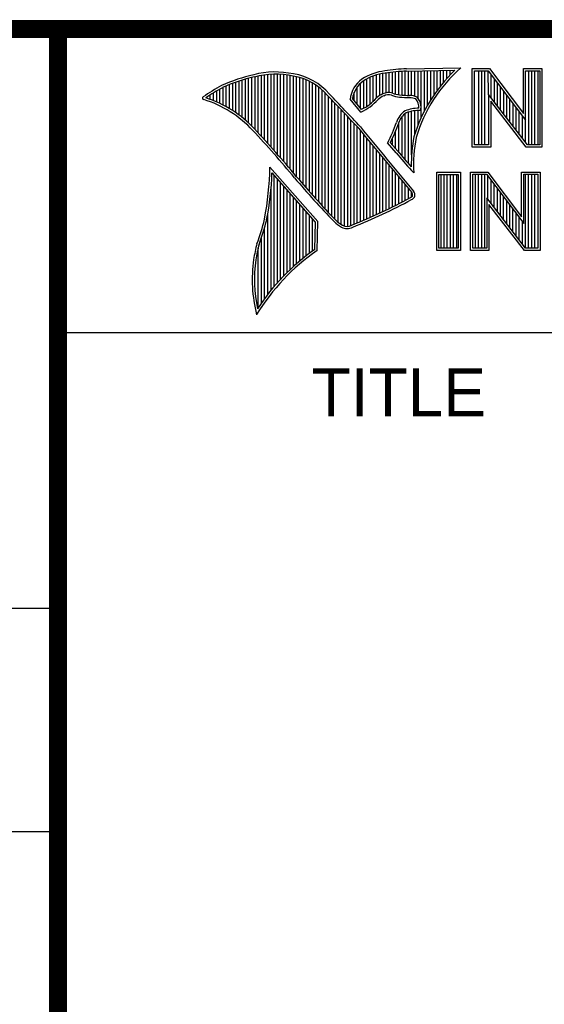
# Model space of a CAD drawing. Header units: inches. Extents: x 0.2 to 16.8, y 0.1 to 10.8.
# Tile 5 of 12: x 13 to 13.6, y 0.9 to 2. Entities that reach past the tile are written whole.
import ezdxf

# ---------------------------------------------------------------- set-up
doc = ezdxf.new("R2010")
doc.units = ezdxf.units.IN
doc.header["$LTSCALE"] = 0.935
doc.header["$MEASUREMENT"] = 0
doc.layers.get('0').update_dxf_attribs({"linetype": 'CONTINUOUS'})
doc.styles.get("Standard").update_dxf_attribs({"font": 'txt', "width": 0.8})

msp = doc.modelspace()

# ---------------------------------------------------------------- linework, layer by layer
at = {"color": 2, "linetype": 'CONTINUOUS'}
for p, q in [((13.0652, 1.9695), (16.745, 1.9695)), ((13.0652, 1.9695), (13.0652, 0.2605)), ((13.4529, 1.9261), (13.5132, 1.9271)), ((13.2809, 1.8624), (13.2809, 1.9164)), ((13.2844, 1.8587), (13.2844, 1.9173)), ((13.288, 1.8549), (13.288, 1.9181)), ((13.2915, 1.851), (13.2915, 1.9188)), ((13.2951, 1.8471), (13.2951, 1.9194)), ((13.2987, 1.8431), (13.2987, 1.9198)), ((13.3022, 1.8391), (13.3022, 1.92)), ((13.3058, 1.8351), (13.3058, 1.9201)), ((13.3093, 1.8311), (13.3093, 1.9201)), ((13.3129, 1.827), (13.3129, 1.9199)), ((13.3164, 1.8229), (13.3164, 1.9196)), ((13.32, 1.8188), (13.32, 1.9192)), ((13.3235, 1.8146), (13.3235, 1.9186)), ((13.3271, 1.8104), (13.3271, 1.9179)), ((13.3306, 1.8062), (13.3306, 1.9172)), ((13.3342, 1.802), (13.3342, 1.9163)), ((13.4124, 1.887), (13.4124, 1.9167)), ((13.4159, 1.89), (13.4159, 1.9182)), ((13.4195, 1.8937), (13.4195, 1.9193)), ((13.4231, 1.8964), (13.4231, 1.9203)), ((13.4266, 1.8982), (13.4266, 1.9209)), ((13.4302, 1.8995), (13.4302, 1.9214)), ((13.4337, 1.8997), (13.4337, 1.922)), ((13.4373, 1.8991), (13.4373, 1.9224)), ((13.4408, 1.898), (13.4408, 1.9228)), ((13.4444, 1.8972), (13.4444, 1.9231)), ((13.4479, 1.8969), (13.4479, 1.9234)), ((13.4515, 1.8966), (13.4515, 1.9236)), ((13.453, 1.9236), (13.5067, 1.9245)), ((13.455, 1.8965), (13.455, 1.9237)), ((13.4586, 1.8964), (13.4586, 1.9237)), ((13.4622, 1.8957), (13.4622, 1.9238)), ((13.4657, 1.8935), (13.4657, 1.9238)), ((13.4693, 1.872), (13.4693, 1.9239)), ((13.4728, 1.8794), (13.4728, 1.9239)), ((13.4764, 1.8859), (13.4764, 1.924)), ((13.4799, 1.8919), (13.4799, 1.924)), ((13.4835, 1.8973), (13.4835, 1.9241)), ((13.487, 1.9023), (13.487, 1.9242)), ((13.4906, 1.9069), (13.4906, 1.9242)), ((13.4941, 1.9112), (13.4941, 1.9243)), ((13.4977, 1.9153), (13.4977, 1.9243)), ((13.5013, 1.9191), (13.5013, 1.9244)), ((13.5261, 1.9263), (13.5451, 1.9263)), ((13.5261, 1.839), (13.5261, 1.9263)), ((13.5286, 1.9237), (13.5439, 1.9237)), ((13.5286, 1.8415), (13.5286, 1.9237)), ((13.5332, 1.8415), (13.5332, 1.9237)), ((13.5367, 1.8415), (13.5367, 1.9237)), ((13.5402, 1.8415), (13.5402, 1.9237)), ((13.5441, 1.8976), (13.5437, 1.9237)), ((13.5439, 1.9237), (13.5854, 1.869)), ((13.5451, 1.9263), (13.5829, 1.8765)), ((13.5471, 1.8936), (13.5471, 1.9194)), ((13.5829, 1.9263), (13.6036, 1.9263)), ((13.5829, 1.8765), (13.5829, 1.9263)), ((13.5854, 1.9237), (13.6011, 1.9237)), ((13.5854, 1.869), (13.5854, 1.9237)), ((13.5889, 1.8415), (13.5889, 1.9237)), ((13.5923, 1.8415), (13.5923, 1.9237)), ((13.5958, 1.8415), (13.5958, 1.9237)), ((13.5993, 1.8415), (13.5993, 1.9237)), ((13.6011, 1.9237), (13.6011, 1.8415)), ((13.6036, 1.9263), (13.6036, 1.839)), ((13.2489, 1.8858), (13.2489, 1.9054)), ((13.2524, 1.8839), (13.2524, 1.9069)), ((13.256, 1.8818), (13.256, 1.9084)), ((13.2596, 1.8796), (13.2596, 1.9098)), ((13.2631, 1.8772), (13.2631, 1.9111)), ((13.2667, 1.8747), (13.2667, 1.9124)), ((13.2702, 1.872), (13.2702, 1.9135)), ((13.2738, 1.869), (13.2738, 1.9146)), ((13.2773, 1.8658), (13.2773, 1.9155)), ((13.3378, 1.7978), (13.3378, 1.9151)), ((13.3413, 1.7937), (13.3413, 1.9138)), ((13.3449, 1.7897), (13.3449, 1.9122)), ((13.3484, 1.7856), (13.3484, 1.9103)), ((13.352, 1.7817), (13.352, 1.9081)), ((13.3555, 1.7778), (13.3555, 1.9055)), ((13.3982, 1.8866), (13.3982, 1.9062)), ((13.4017, 1.8824), (13.4017, 1.9101)), ((13.4053, 1.8823), (13.4053, 1.9129)), ((13.4088, 1.8844), (13.4088, 1.915)), ((13.5506, 1.8891), (13.5506, 1.9149)), ((13.5541, 1.8846), (13.5541, 1.9103)), ((13.5576, 1.8801), (13.5576, 1.9057)), ((13.2311, 1.8934), (13.2311, 1.8949)), ((13.2347, 1.8921), (13.2347, 1.8972)), ((13.2382, 1.8907), (13.2382, 1.8994)), ((13.2418, 1.8892), (13.2418, 1.9015)), ((13.2453, 1.8876), (13.2453, 1.9035)), ((13.3591, 1.7739), (13.3591, 1.9026)), ((13.3626, 1.7701), (13.3626, 1.8991)), ((13.3662, 1.7663), (13.3662, 1.8952)), ((13.3946, 1.8908), (13.3946, 1.8999)), ((13.5873, 1.8415), (13.5441, 1.8976)), ((13.5441, 1.8976), (13.5441, 1.8415)), ((13.561, 1.8756), (13.561, 1.9011)), ((13.5645, 1.8711), (13.5645, 1.8965)), ((13.3697, 1.7625), (13.3697, 1.8915)), ((13.3733, 1.7588), (13.3733, 1.8878)), ((13.3769, 1.7556), (13.3769, 1.8841)), ((13.4022, 1.878), (13.3901, 1.8922)), ((13.4029, 1.881), (13.3927, 1.893)), ((13.586, 1.839), (13.5466, 1.8902)), ((13.5466, 1.8902), (13.5466, 1.839)), ((13.568, 1.8665), (13.568, 1.8919)), ((13.5715, 1.862), (13.5715, 1.8874)), ((13.3804, 1.7529), (13.3804, 1.8803)), ((13.384, 1.7512), (13.384, 1.8766)), ((13.3875, 1.7509), (13.3875, 1.8728)), ((13.4479, 1.8288), (13.4479, 1.873)), ((13.4515, 1.8247), (13.4515, 1.8764)), ((13.455, 1.8207), (13.455, 1.878)), ((13.4586, 1.8303), (13.4586, 1.879)), ((13.4622, 1.8535), (13.4622, 1.8795)), ((13.4657, 1.8636), (13.4657, 1.8798)), ((13.575, 1.8575), (13.575, 1.8828)), ((13.5784, 1.853), (13.5784, 1.8782)), ((13.5819, 1.8485), (13.5819, 1.8736)), ((13.3911, 1.7518), (13.3911, 1.8691)), ((13.3946, 1.7533), (13.3946, 1.8653)), ((13.3982, 1.7548), (13.3982, 1.8615)), ((13.4444, 1.8331), (13.4444, 1.8665)), ((13.5854, 1.844), (13.5854, 1.869)), ((13.4017, 1.7563), (13.4017, 1.8574)), ((13.4053, 1.7578), (13.4053, 1.8531)), ((13.4408, 1.8372), (13.4408, 1.8572)), ((13.4088, 1.7593), (13.4088, 1.8488)), ((13.4124, 1.7609), (13.4124, 1.8445)), ((13.4159, 1.7625), (13.4159, 1.8402)), ((13.4414, 1.8328), (13.4319, 1.8437)), ((13.4433, 1.8344), (13.4349, 1.844)), ((13.4373, 1.8413), (13.4373, 1.8491)), ((13.5441, 1.8415), (13.5286, 1.8415)), ((13.6011, 1.8415), (13.5873, 1.8415)), ((13.4195, 1.7641), (13.4195, 1.8359)), ((13.4231, 1.7657), (13.4231, 1.8316)), ((13.5466, 1.839), (13.5261, 1.839)), ((13.6036, 1.839), (13.586, 1.839)), ((13.4266, 1.7674), (13.4266, 1.8273)), ((13.4302, 1.7691), (13.4302, 1.823)), ((13.4337, 1.7708), (13.4337, 1.8187)), ((13.3541, 1.7564), (13.301, 1.8168)), ((13.3515, 1.7555), (13.3033, 1.8103)), ((13.3058, 1.684), (13.3058, 1.8075)), ((13.4373, 1.7725), (13.4373, 1.8144)), ((13.4408, 1.7743), (13.4408, 1.8101)), ((13.4609, 1.8106), (13.4586, 1.8131)), ((13.4865, 1.8113), (13.5128, 1.8113)), ((13.4865, 1.724), (13.4865, 1.8113)), ((13.489, 1.8087), (13.5103, 1.8087)), ((13.489, 1.7266), (13.489, 1.8087)), ((13.4914, 1.7266), (13.4914, 1.8087)), ((13.4949, 1.7266), (13.4949, 1.8087)), ((13.4983, 1.7266), (13.4983, 1.8087)), ((13.5018, 1.7266), (13.5018, 1.8087)), ((13.5053, 1.7266), (13.5053, 1.8087)), ((13.5088, 1.7266), (13.5088, 1.8087)), ((13.5103, 1.8087), (13.5103, 1.7266)), ((13.5128, 1.8113), (13.5128, 1.724)), ((13.5241, 1.8113), (13.5432, 1.8113)), ((13.5241, 1.724), (13.5241, 1.8113)), ((13.5266, 1.8088), (13.5419, 1.8088)), ((13.5266, 1.7266), (13.5266, 1.8088)), ((13.5296, 1.7266), (13.5296, 1.8088)), ((13.5331, 1.7266), (13.5331, 1.8088)), ((13.5366, 1.7266), (13.5366, 1.8088)), ((13.5401, 1.7266), (13.5401, 1.8088)), ((13.5419, 1.8088), (13.5834, 1.7541)), ((13.5432, 1.8113), (13.5809, 1.7616)), ((13.5435, 1.7809), (13.5435, 1.8067)), ((13.5809, 1.8113), (13.6016, 1.8113)), ((13.5809, 1.7616), (13.5809, 1.8113)), ((13.5834, 1.8088), (13.5991, 1.8088)), ((13.5834, 1.7541), (13.5834, 1.8088)), ((13.5852, 1.7266), (13.5852, 1.8088)), ((13.5887, 1.7266), (13.5887, 1.8088)), ((13.5922, 1.7266), (13.5922, 1.8088)), ((13.5957, 1.7266), (13.5957, 1.8088)), ((13.5991, 1.8088), (13.5991, 1.7266)), ((13.6016, 1.8113), (13.6016, 1.724)), ((13.3093, 1.6881), (13.3093, 1.8035)), ((13.3129, 1.692), (13.3129, 1.7994)), ((13.4444, 1.7761), (13.4444, 1.8058)), ((13.4479, 1.7779), (13.4479, 1.8015)), ((13.4515, 1.7798), (13.4515, 1.7972)), ((13.547, 1.7763), (13.547, 1.8021)), ((13.5505, 1.7718), (13.5505, 1.7975)), ((13.3022, 1.6797), (13.3022, 1.7929)), ((13.3164, 1.6958), (13.3164, 1.7954)), ((13.32, 1.6994), (13.32, 1.7914)), ((13.3235, 1.7028), (13.3235, 1.7873)), ((13.455, 1.7817), (13.455, 1.7929)), ((13.4586, 1.7837), (13.4586, 1.7886)), ((13.554, 1.7673), (13.554, 1.7929)), ((13.5574, 1.7628), (13.5574, 1.7884)), ((13.3271, 1.7061), (13.3271, 1.7833)), ((13.3306, 1.7093), (13.3306, 1.7792)), ((13.3342, 1.7123), (13.3342, 1.7752)), ((13.5853, 1.7266), (13.5421, 1.7827)), ((13.5421, 1.7827), (13.5421, 1.7266)), ((13.5841, 1.724), (13.5446, 1.7753)), ((13.5446, 1.7753), (13.5446, 1.724)), ((13.5609, 1.7583), (13.5609, 1.7838)), ((13.5644, 1.7538), (13.5644, 1.7792)), ((13.5679, 1.7492), (13.5679, 1.7746)), ((13.2987, 1.6752), (13.2987, 1.7654)), ((13.3378, 1.7152), (13.3378, 1.7712)), ((13.3413, 1.718), (13.3413, 1.7671)), ((13.3449, 1.7208), (13.3449, 1.7631)), ((13.5713, 1.7447), (13.5713, 1.77)), ((13.5748, 1.7402), (13.5748, 1.7654)), ((13.3484, 1.7234), (13.3484, 1.759)), ((13.351, 1.7252), (13.3515, 1.7555)), ((13.3534, 1.7238), (13.3541, 1.7564)), ((13.5783, 1.7357), (13.5783, 1.7609)), ((13.5818, 1.7312), (13.5818, 1.7563)), ((13.2951, 1.6705), (13.2951, 1.7497)), ((13.2915, 1.6655), (13.2915, 1.7383)), ((13.288, 1.6603), (13.288, 1.7273)), ((13.5128, 1.724), (13.4865, 1.724)), ((13.5103, 1.7266), (13.489, 1.7266)), ((13.5446, 1.724), (13.5241, 1.724)), ((13.5421, 1.7266), (13.5266, 1.7266)), ((13.6016, 1.724), (13.5841, 1.724)), ((13.5991, 1.7266), (13.5853, 1.7266)), ((13.0653, 1.6329), (16.75, 1.6329)), ((11.482, 1.3265), (13.0653, 1.3265)), ((13.0653, 1.0776), (11.482, 1.0776))]:
    msp.add_line(p, q, dxfattribs=at)
at = {"color": 7, "linetype": 'CONTINUOUS', "const_width": 0.02}
for points in [[(11.4718, 1.9702), (16.75, 1.9707)], [(13.0653, 1.9707), (13.0653, 0.2586)]]:
    msp.add_lwpolyline(points, dxfattribs=at)
at = {"color": 2, "linetype": 'CONTINUOUS'}
for centre, radius, start, end in [((13.6217, 1.8028), 0.1649, 131.1194, 163.4134), ((13.3216, 1.7468), 0.177, 102.6162, 114.8514), ((13.3216, 1.7468), 0.1745, 102.5985, 114.8293), ((13.307, 1.8302), 0.0924, 77.2812, 105.0674), ((13.307, 1.8302), 0.0899, 77.2325, 105.1014), ((13.3167, 1.8552), 0.0636, 40.1648, 80.8423), ((13.3167, 1.8552), 0.0661, 40.2336, 80.7738), ((13.4354, 1.8654), 0.0587, 96.3007, 123.1683), ((13.4354, 1.8654), 0.0562, 96.2448, 123.1265), ((13.4616, 1.7138), 0.2125, 92.3477, 98.8369), ((13.4616, 1.7138), 0.21, 92.3565, 98.8522), ((13.6217, 1.8028), 0.1674, 133.4016, 163.4573), ((13.3447, 1.7236), 0.208, 117.9346, 124.569), ((13.3447, 1.7236), 0.2055, 117.9533, 124.0367), ((13.4213, 1.8889), 0.0313, 125.0326, 174.0473), ((13.4213, 1.8889), 0.0288, 125.1127, 171.9558), ((13.2274, 1.8935), 0.00155, 121.3524, 265.803), ((9.4003, -1.9018), 5.4906, 43.2466, 43.7675), ((9.4003, -1.9018), 5.4931, 43.2457, 43.7667), ((13.4362, 1.8753), 0.0249, 112.9192, 132.2696), ((13.4362, 1.8753), 0.0224, 112.6635, 131.9293), ((13.433, 1.8857), 0.014, 72.6167, 117.3893), ((13.433, 1.8857), 0.0115, 72.9386, 117.864), ((13.4494, 1.9318), 0.0374, 249.5553, 263.1674), ((13.4494, 1.9318), 0.0349, 249.4421, 263.134), ((13.4585, 2.0257), 0.1317, 264.112, 269.1019), ((13.4585, 2.0257), 0.1292, 264.1212, 269.0704), ((13.4571, 1.8788), 0.0176, 64.4657, 92.2507), ((13.4523, 1.8834), 0.0168, 347.1186, 42.4046), ((13.1892, 1.7705), 0.1273, 43.1667, 72.5704), ((13.1892, 1.7705), 0.1298, 43.1667, 71.8499), ((13.3796, 1.9289), 0.0557, 293.9922, 318.4433), ((13.3796, 1.9289), 0.0532, 295.9955, 318.5906), ((13.4571, 1.8788), 0.0151, 66.3199, 92.502), ((13.4523, 1.8834), 0.0143, 355.2993, 40.45), ((13.4638, 1.86), 0.023, 122.696, 163.5009), ((13.4638, 1.86), 0.0205, 123.3504, 163.7172), ((13.4663, 1.8423), 0.0399, 89.6555, 111.8728), ((13.4663, 1.8423), 0.0374, 86.3771, 111.5055), ((65.6515, 44.9666), 67.7355, 219.521847, 219.600368), ((13.2265, 1.9456), 0.2294, 333.6071, 339.8417), ((13.2265, 1.9456), 0.2319, 334.0205, 339.8621), ((12.2454, 0.8988), 1.4121, 39.915, 42.7661), ((12.2451, 0.8986), 1.4149, 39.9155, 42.7665), ((65.6515, 44.9666), 67.738, 219.521915, 219.600266), ((13.6305, 1.8183), 0.1723, 169.238, 180.3751), ((13.6305, 1.8183), 0.1698, 169.2806, 182.6074), ((13.7339, 2.0706), 0.377, 219.1094, 223.0893), ((13.7339, 2.0706), 0.3745, 219.1028, 222.5928), ((12.9647, 1.8225), 0.3363, 349.0855, 359.0208), ((12.9647, 1.8225), 0.3388, 349.0755, 357.9397), ((14.0519, 2.4128), 0.945, 220.0426, 224.0118), ((14.0519, 2.4128), 0.9425, 220.0428, 224.0077), ((13.4462, 1.7802), 0.015, 26.3669, 33.8971), ((13.4451, 1.7861), 0.0146, 353.6896, 3.0529), ((13.4462, 1.7802), 0.0175, 24.6833, 34.3208), ((13.4451, 1.7861), 0.0171, 350.4808, 4.7809), ((13.1446, 2.3649), 0.6607, 291.9868, 298.2489), ((13.1446, 2.3649), 0.6632, 291.9989, 298.2507), ((13.4509, 1.7943), 0.0131, 299.2554, 311.2666), ((13.4509, 1.7943), 0.0156, 299.1713, 314.8064), ((13.0778, 1.8115), 0.2235, 339.0707, 346.3663), ((13.0778, 1.8115), 0.226, 339.1089, 346.3814), ((13.4134, 1.8005), 0.0604, 227.0935, 236.9215), ((13.4134, 1.8005), 0.0579, 227.1594, 236.7882), ((13.3867, 1.762), 0.0111, 243.4895, 298.6992), ((13.3867, 1.762), 0.0136, 242.8488, 298.0515), ((13.4956, 1.6793), 0.2156, 165.9357, 170.6856), ((13.4956, 1.6793), 0.2131, 165.9758, 170.6758), ((13.4878, 1.5294), 0.2364, 124.643, 148.5565), ((13.4878, 1.5294), 0.2389, 124.9511, 147.0981), ((13.4469, 1.6922), 0.1656, 172.3562, 193.7958), ((13.4469, 1.6922), 0.1631, 172.369, 191.6868)]:
    msp.add_arc(centre, radius, start, end, dxfattribs=at)

# ---------------------------------------------------------------- texts
msp.add_text('TITLE', height=0.05325, dxfattribs=at).set_placement((13.3474, 1.5397))

doc.saveas('drawing.dxf')
